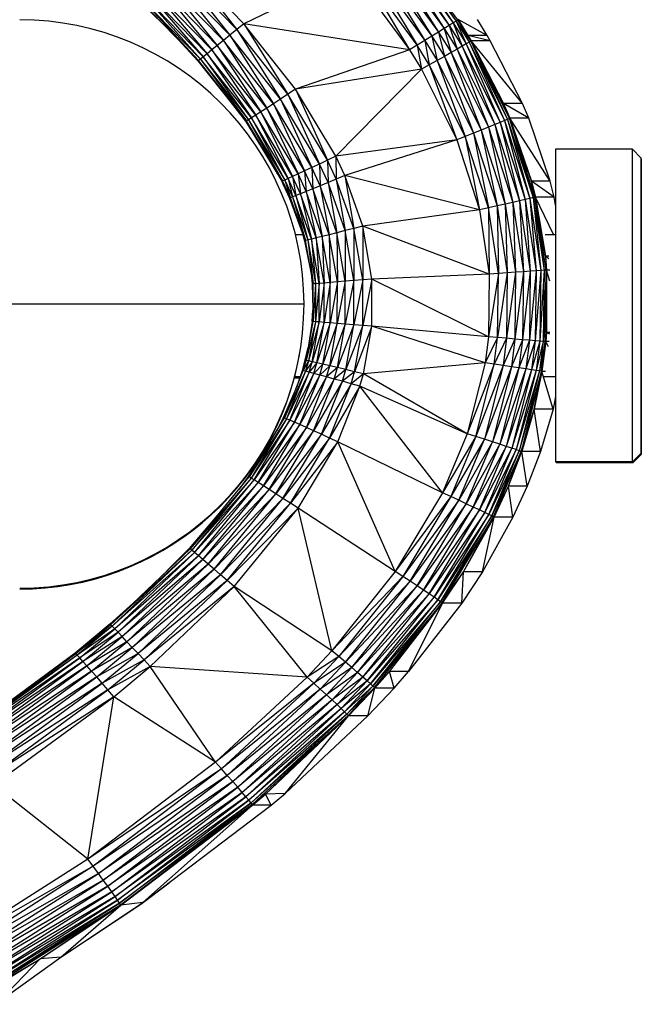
# Paper-space layout '_Superior' of a CAD drawing. Header units: millimetres. Extents: x -164 to 39, y -65 to 67.
# Tile 6 of 7: x 17 to 39, y -24 to 11. Entities that reach past the tile are written whole.
import ezdxf

# ---------------------------------------------------------------- set-up
doc = ezdxf.new("R2010")
doc.units = ezdxf.units.MM

psp = doc.layouts.new('_Superior')

# ---------------------------------------------------------------- linework, layer by layer
at = {"color": 7, "linetype": 'Continuous', "lineweight": 25}
for p, q in [((30.055, 13.221), (32.012, 10.202)), ((30.055, 13.221), (32.187, 10.31)), ((30.182, 13.325), (32.325, 10.397)), ((30.182, 13.325), (32.187, 10.31)), ((30.273, 13.4), (32.325, 10.397)), ((30.273, 13.4), (32.425, 10.461)), ((32.484, 10.5), (30.326, 13.446)), ((30.326, 13.446), (32.425, 10.461)), ((29.708, 12.943), (31.575, 9.934)), ((29.708, 12.943), (31.807, 10.076)), ((29.896, 13.093), (32.012, 10.202)), ((29.896, 13.093), (31.807, 10.076)), ((24.96, 10.368), (22.767, 12.625)), ((22.767, 12.625), (24.713, 10.163)), ((29.264, 12.592), (31.057, 9.619)), ((29.264, 12.592), (31.323, 9.781)), ((29.495, 12.774), (31.323, 9.781)), ((29.495, 12.774), (31.575, 9.934)), ((24.472, 9.964), (22.318, 12.181)), ((22.318, 12.181), (24.241, 9.775)), ((24.713, 10.163), (22.541, 12.4)), ((22.541, 12.4), (24.472, 9.964)), ((28.768, 12.203), (24.96, 10.368)), ((28.768, 12.203), (30.782, 9.453)), ((31.057, 9.619), (29.02, 12.4)), ((29.02, 12.4), (30.782, 9.453)), ((24.027, 9.6), (21.909, 11.78)), ((21.909, 11.78), (23.835, 9.444)), ((24.241, 9.775), (22.106, 11.973)), ((22.106, 11.973), (24.027, 9.6)), ((23.669, 9.311), (21.578, 11.462)), ((21.578, 11.462), (23.534, 9.204)), ((23.835, 9.444), (21.731, 11.609)), ((21.731, 11.609), (23.669, 9.311)), ((21.275, 11.188), (22.563, 9.906)), ((23.369, 9.077), (21.3, 11.205)), ((21.36, 11.258), (23.433, 9.125)), ((21.36, 11.258), (23.369, 9.077)), ((23.534, 9.204), (21.453, 11.344)), ((21.453, 11.344), (23.433, 9.125)), ((32.325, 10.397), (32.187, 10.31)), ((32.425, 10.461), (32.325, 10.397)), ((32.325, 10.397), (32.638, 9.574)), ((32.325, 10.397), (32.779, 9.656)), ((32.484, 10.5), (32.425, 10.461)), ((32.425, 10.461), (32.881, 9.716)), ((32.425, 10.461), (32.779, 9.656)), ((32.499, 10.513), (32.484, 10.5)), ((32.941, 9.753), (32.484, 10.5)), ((32.484, 10.5), (32.881, 9.716)), ((32.842, 9.958), (32.484, 10.5)), ((32.499, 10.513), (32.842, 9.958)), ((33.516, 9.958), (32.499, 10.513)), ((33.516, 9.958), (33.175, 10.513)), ((24.713, 10.163), (24.472, 9.964)), ((24.96, 10.368), (24.713, 10.163)), ((26.513, 7.889), (24.713, 10.163)), ((24.713, 10.163), (26.25, 7.717)), ((30.782, 9.453), (24.96, 10.368)), ((26.781, 8.065), (24.96, 10.368)), ((24.96, 10.368), (26.513, 7.889)), ((31.807, 10.076), (31.575, 9.934)), ((32.012, 10.202), (31.807, 10.076)), ((31.807, 10.076), (32.25, 9.353)), ((31.807, 10.076), (32.013, 9.219)), ((32.187, 10.31), (32.012, 10.202)), ((32.012, 10.202), (32.25, 9.353)), ((32.012, 10.202), (32.46, 9.472)), ((32.187, 10.31), (32.46, 9.472)), ((32.187, 10.31), (32.638, 9.574)), ((22.649, 9.818), (23.342, 9.061)), ((24.241, 9.775), (24.027, 9.6)), ((24.472, 9.964), (24.241, 9.775)), ((25.999, 7.553), (24.241, 9.775)), ((24.241, 9.775), (25.767, 7.402)), ((26.25, 7.717), (24.472, 9.964)), ((24.472, 9.964), (25.999, 7.553)), ((31.323, 9.781), (31.057, 9.619)), ((31.575, 9.934), (31.323, 9.781)), ((31.323, 9.781), (31.756, 9.074)), ((31.323, 9.781), (31.484, 8.922)), ((31.575, 9.934), (31.756, 9.074)), ((31.575, 9.934), (32.013, 9.219)), ((32.881, 9.716), (32.779, 9.656)), ((32.941, 9.753), (32.842, 9.958)), ((32.842, 9.958), (32.957, 9.765)), ((33.63, 9.765), (32.842, 9.958)), ((33.516, 9.958), (32.842, 9.958)), ((32.941, 9.753), (32.881, 9.716)), ((32.881, 9.716), (34.239, 7.004)), ((32.881, 9.716), (34.13, 6.958)), ((32.957, 9.765), (32.941, 9.753)), ((34.303, 7.031), (32.941, 9.753)), ((32.941, 9.753), (34.239, 7.004)), ((34.099, 7.556), (32.941, 9.753)), ((32.957, 9.765), (34.099, 7.556)), ((34.767, 7.556), (32.957, 9.765)), ((33.63, 9.765), (32.957, 9.765)), ((33.63, 9.765), (33.516, 9.958)), ((34.767, 7.556), (33.63, 9.765)), ((23.835, 9.444), (23.669, 9.311)), ((24.027, 9.6), (23.835, 9.444)), ((25.558, 7.268), (23.835, 9.444)), ((23.835, 9.444), (25.378, 7.153)), ((25.767, 7.402), (24.027, 9.6)), ((24.027, 9.6), (25.558, 7.268)), ((30.782, 9.453), (26.781, 8.065)), ((31.057, 9.619), (30.782, 9.453)), ((30.782, 9.453), (31.204, 8.765)), ((31.484, 8.922), (31.057, 9.619)), ((31.057, 9.619), (31.204, 8.765)), ((32.46, 9.472), (32.25, 9.353)), ((32.638, 9.574), (32.46, 9.472)), ((32.46, 9.472), (33.563, 6.73)), ((32.46, 9.472), (33.788, 6.82)), ((32.779, 9.656), (32.638, 9.574)), ((32.638, 9.574), (33.788, 6.82)), ((32.638, 9.574), (33.978, 6.897)), ((32.779, 9.656), (33.978, 6.897)), ((32.779, 9.656), (34.13, 6.958)), ((23.342, 9.061), (23.369, 9.077)), ((23.342, 9.061), (25.025, 6.937)), ((23.433, 9.125), (23.369, 9.077)), ((25.053, 6.951), (23.369, 9.077)), ((25.025, 6.937), (23.369, 9.077)), ((23.534, 9.204), (23.433, 9.125)), ((23.433, 9.125), (25.123, 6.992)), ((23.433, 9.125), (25.053, 6.951)), ((23.669, 9.311), (23.534, 9.204)), ((25.232, 7.06), (23.534, 9.204)), ((23.534, 9.204), (25.123, 6.992)), ((25.378, 7.153), (23.669, 9.311)), ((23.669, 9.311), (25.232, 7.06)), ((31.756, 9.074), (31.484, 8.922)), ((32.013, 9.219), (31.756, 9.074)), ((31.756, 9.074), (32.744, 6.405)), ((31.756, 9.074), (33.035, 6.52)), ((32.25, 9.353), (32.013, 9.219)), ((32.013, 9.219), (33.31, 6.629)), ((32.013, 9.219), (33.035, 6.52)), ((32.25, 9.353), (33.31, 6.629)), ((32.25, 9.353), (33.563, 6.73)), ((31.204, 8.765), (26.781, 8.065)), ((31.204, 8.765), (28.195, 5.703)), ((31.484, 8.922), (31.204, 8.765)), ((31.204, 8.765), (32.446, 6.287)), ((31.484, 8.922), (32.446, 6.287)), ((32.744, 6.405), (31.484, 8.922)), ((26.781, 8.065), (26.513, 7.889)), ((28.195, 5.703), (26.781, 8.065)), ((26.781, 8.065), (27.903, 5.565)), ((26.25, 7.717), (25.999, 7.553)), ((26.513, 7.889), (26.25, 7.717)), ((27.618, 5.431), (26.25, 7.717)), ((26.25, 7.717), (27.346, 5.304)), ((27.903, 5.565), (26.513, 7.889)), ((26.513, 7.889), (27.618, 5.431)), ((25.767, 7.402), (25.558, 7.268)), ((25.999, 7.553), (25.767, 7.402)), ((27.093, 5.187), (25.767, 7.402)), ((25.767, 7.402), (26.867, 5.082)), ((27.346, 5.304), (25.999, 7.553)), ((25.999, 7.553), (27.093, 5.187)), ((34.303, 7.031), (34.099, 7.556)), ((34.099, 7.556), (34.321, 7.04)), ((34.987, 7.04), (34.099, 7.556)), ((34.767, 7.556), (34.099, 7.556)), ((34.987, 7.04), (34.767, 7.556)), ((25.025, 6.937), (25.053, 6.951)), ((25.025, 6.937), (25.047, 6.906)), ((25.047, 6.906), (25.053, 6.951)), ((25.123, 6.992), (25.053, 6.951)), ((26.321, 4.836), (25.053, 6.951)), ((25.232, 7.06), (25.123, 6.992)), ((25.123, 6.992), (26.396, 4.868)), ((25.123, 6.992), (26.321, 4.836)), ((25.378, 7.153), (25.232, 7.06)), ((26.514, 4.921), (25.232, 7.06)), ((25.232, 7.06), (26.396, 4.868)), ((25.558, 7.268), (25.378, 7.153)), ((26.672, 4.993), (25.378, 7.153)), ((25.378, 7.153), (26.514, 4.921)), ((26.867, 5.082), (25.558, 7.268)), ((25.558, 7.268), (26.672, 4.993)), ((34.13, 6.958), (33.978, 6.897)), ((34.239, 7.004), (34.13, 6.958)), ((34.13, 6.958), (34.856, 4.184)), ((34.13, 6.958), (35.016, 4.222)), ((34.303, 7.031), (34.239, 7.004)), ((34.239, 7.004), (35.016, 4.222)), ((34.239, 7.004), (35.131, 4.249)), ((34.321, 7.04), (34.303, 7.031)), ((34.303, 7.031), (35.131, 4.249)), ((35.199, 4.266), (34.303, 7.031)), ((35.078, 4.825), (34.303, 7.031)), ((34.321, 7.04), (35.078, 4.825)), ((35.74, 4.825), (34.321, 7.04)), ((34.987, 7.04), (34.321, 7.04)), ((35.74, 4.825), (34.987, 7.04)), ((25.047, 6.906), (26.321, 4.836)), ((25.047, 6.906), (26.291, 4.825)), ((33.31, 6.629), (33.035, 6.52)), ((33.563, 6.73), (33.31, 6.629)), ((33.31, 6.629), (33.866, 3.957)), ((33.31, 6.629), (34.155, 4.023)), ((33.788, 6.82), (33.563, 6.73)), ((33.563, 6.73), (34.155, 4.023)), ((33.563, 6.73), (34.42, 4.084)), ((33.978, 6.897), (33.788, 6.82)), ((33.788, 6.82), (34.42, 4.084)), ((33.788, 6.82), (34.656, 4.138)), ((33.978, 6.897), (34.856, 4.184)), ((33.978, 6.897), (34.656, 4.138)), ((32.446, 6.287), (28.195, 5.703)), ((32.446, 6.287), (28.511, 5.025)), ((32.744, 6.405), (32.446, 6.287)), ((32.446, 6.287), (33.246, 3.816)), ((33.035, 6.52), (32.744, 6.405)), ((33.56, 3.887), (32.744, 6.405)), ((32.744, 6.405), (33.246, 3.816)), ((33.035, 6.52), (33.866, 3.957)), ((33.035, 6.52), (33.56, 3.887)), ((35.926, 5.953), (35.926, -5.047)), ((38.626, 5.953), (35.926, 5.953)), ((38.626, -5.047), (38.626, 5.953)), ((38.926, 5.653), (38.626, 5.953)), ((27.903, 5.565), (27.618, 5.431)), ((28.195, 5.703), (27.903, 5.565)), ((28.213, 4.901), (27.903, 5.565)), ((27.903, 5.565), (27.922, 4.781)), ((28.511, 5.025), (28.195, 5.703)), ((28.195, 5.703), (28.213, 4.901)), ((38.926, 5.653), (38.926, -4.747)), ((38.94, 5.614), (38.926, 5.628)), ((38.94, 5.614), (38.94, -4.786)), ((27.346, 5.304), (27.093, 5.187)), ((27.618, 5.431), (27.346, 5.304)), ((27.644, 4.667), (27.346, 5.304)), ((27.346, 5.304), (27.386, 4.561)), ((27.922, 4.781), (27.618, 5.431)), ((27.618, 5.431), (27.644, 4.667)), ((26.396, 4.868), (26.321, 4.836)), ((26.514, 4.921), (26.396, 4.868)), ((26.396, 4.868), (26.673, 4.274)), ((26.396, 4.868), (26.597, 4.245)), ((26.672, 4.993), (26.514, 4.921)), ((26.794, 4.322), (26.514, 4.921)), ((26.514, 4.921), (26.673, 4.274)), ((26.867, 5.082), (26.672, 4.993)), ((26.956, 4.386), (26.672, 4.993)), ((26.672, 4.993), (26.794, 4.322)), ((27.093, 5.187), (26.867, 5.082)), ((27.154, 4.467), (26.867, 5.082)), ((26.867, 5.082), (26.956, 4.386)), ((27.386, 4.561), (27.093, 5.187)), ((27.093, 5.187), (27.154, 4.467)), ((28.213, 4.901), (27.922, 4.781)), ((28.511, 5.025), (28.213, 4.901)), ((28.827, 3.167), (28.213, 4.901)), ((28.213, 4.901), (28.52, 3.089)), ((33.246, 3.816), (28.511, 5.025)), ((29.14, 3.248), (28.511, 5.025)), ((28.511, 5.025), (28.827, 3.167)), ((26.291, 4.825), (26.321, 4.836)), ((26.291, 4.825), (26.345, 4.716)), ((26.597, 4.245), (26.321, 4.836)), ((26.345, 4.716), (26.321, 4.836)), ((26.345, 4.716), (26.597, 4.245)), ((26.345, 4.716), (26.567, 4.236)), ((27.386, 4.561), (27.154, 4.467)), ((27.644, 4.667), (27.386, 4.561)), ((27.958, 2.946), (27.386, 4.561)), ((27.386, 4.561), (27.715, 2.884)), ((27.922, 4.781), (27.644, 4.667)), ((28.228, 3.014), (27.644, 4.667)), ((27.644, 4.667), (27.958, 2.946)), ((28.52, 3.089), (27.922, 4.781)), ((27.922, 4.781), (28.228, 3.014)), ((35.078, 4.825), (35.218, 4.271)), ((35.199, 4.266), (35.078, 4.825)), ((35.879, 4.271), (35.078, 4.825)), ((35.74, 4.825), (35.078, 4.825)), ((35.879, 4.271), (35.74, 4.825)), ((26.567, 4.236), (26.597, 4.245)), ((26.567, 4.236), (27.131, 2.74)), ((26.567, 4.236), (27.016, 3.025)), ((26.673, 4.274), (26.597, 4.245)), ((27.131, 2.74), (26.597, 4.245)), ((26.794, 4.322), (26.673, 4.274)), ((26.673, 4.274), (27.211, 2.759)), ((26.673, 4.274), (27.131, 2.74)), ((26.956, 4.386), (26.794, 4.322)), ((27.337, 2.79), (26.794, 4.322)), ((26.794, 4.322), (27.211, 2.759)), ((27.154, 4.467), (26.956, 4.386)), ((27.506, 2.832), (26.956, 4.386)), ((26.956, 4.386), (27.337, 2.79)), ((27.715, 2.884), (27.154, 4.467)), ((27.154, 4.467), (27.506, 2.832)), ((34.856, 4.184), (34.656, 4.138)), ((35.016, 4.222), (34.856, 4.184)), ((34.856, 4.184), (35.034, 1.66)), ((34.856, 4.184), (35.239, 1.675)), ((35.131, 4.249), (35.016, 4.222)), ((35.016, 4.222), (35.239, 1.675)), ((35.016, 4.222), (35.402, 1.687)), ((35.199, 4.266), (35.131, 4.249)), ((35.131, 4.249), (35.402, 1.687)), ((35.131, 4.249), (35.52, 1.695)), ((35.218, 4.271), (35.199, 4.266)), ((35.59, 1.701), (35.199, 4.266)), ((35.199, 4.266), (35.52, 1.695)), ((35.567, 2.189), (35.199, 4.266)), ((35.218, 4.271), (35.567, 2.189)), ((35.879, 4.271), (35.218, 4.271)), ((35.856, 2.953), (35.218, 4.271)), ((35.926, 3.989), (35.879, 4.271)), ((33.246, 3.816), (29.14, 3.248)), ((33.56, 3.887), (33.246, 3.816)), ((33.246, 3.816), (33.591, 1.557)), ((33.866, 3.957), (33.56, 3.887)), ((33.912, 1.579), (33.56, 3.887)), ((33.56, 3.887), (33.591, 1.557)), ((34.155, 4.023), (33.866, 3.957)), ((33.866, 3.957), (34.224, 1.602)), ((33.866, 3.957), (33.912, 1.579)), ((34.42, 4.084), (34.155, 4.023)), ((34.155, 4.023), (34.52, 1.623)), ((34.155, 4.023), (34.224, 1.602)), ((34.656, 4.138), (34.42, 4.084)), ((34.42, 4.084), (34.52, 1.623)), ((34.42, 4.084), (34.792, 1.642)), ((34.656, 4.138), (34.792, 1.642)), ((34.656, 4.138), (35.034, 1.66)), ((28.827, 3.167), (28.52, 3.089)), ((29.14, 3.248), (28.827, 3.167)), ((29.145, 1.357), (28.827, 3.167)), ((28.827, 3.167), (28.83, 1.331)), ((33.591, 1.557), (29.14, 3.248)), ((29.467, 1.384), (29.14, 3.248)), ((29.14, 3.248), (29.145, 1.357)), ((26.772, 2.953), (27.037, 2.953)), ((27.016, 3.025), (27.131, 2.74)), ((27.016, 3.025), (27.099, 2.734)), ((27.337, 2.79), (27.211, 2.759)), ((27.506, 2.832), (27.337, 2.79)), ((27.612, 1.23), (27.337, 2.79)), ((27.337, 2.79), (27.482, 1.219)), ((27.715, 2.884), (27.506, 2.832)), ((27.786, 1.244), (27.506, 2.832)), ((27.506, 2.832), (27.612, 1.23)), ((27.958, 2.946), (27.715, 2.884)), ((28.001, 1.262), (27.715, 2.884)), ((27.715, 2.884), (27.786, 1.244)), ((28.228, 3.014), (27.958, 2.946)), ((28.251, 1.282), (27.958, 2.946)), ((27.958, 2.946), (28.001, 1.262)), ((28.52, 3.089), (28.228, 3.014)), ((28.529, 1.305), (28.228, 3.014)), ((28.228, 3.014), (28.251, 1.282)), ((28.83, 1.331), (28.52, 3.089)), ((28.52, 3.089), (28.529, 1.305)), ((35.559, 2.953), (35.926, 2.953)), ((27.099, 2.734), (27.131, 2.74)), ((27.099, 2.734), (27.4, 1.213)), ((27.211, 2.759), (27.131, 2.74)), ((27.4, 1.213), (27.131, 2.74)), ((27.211, 2.759), (27.482, 1.219)), ((27.211, 2.759), (27.4, 1.213)), ((35.567, 2.189), (35.609, 1.703)), ((35.567, 2.189), (35.59, 1.701)), ((35.685, 2.189), (35.567, 2.189)), ((35.692, 2.102), (35.567, 2.189)), ((27.328, 1.575), (27.368, 1.211)), ((33.591, 1.557), (29.467, 1.384)), ((33.912, 1.579), (33.565, -0.648)), ((33.591, 1.557), (33.565, -0.648)), ((33.912, 1.579), (33.591, 1.557)), ((34.224, 1.602), (33.886, -0.675)), ((33.886, -0.675), (33.912, 1.579)), ((34.224, 1.602), (33.912, 1.579)), ((34.52, 1.623), (34.198, -0.7)), ((34.224, 1.602), (34.198, -0.7)), ((34.52, 1.623), (34.224, 1.602)), ((34.792, 1.642), (34.493, -0.725)), ((34.52, 1.623), (34.493, -0.725)), ((34.792, 1.642), (34.52, 1.623)), ((35.034, 1.66), (34.764, -0.748)), ((34.792, 1.642), (34.764, -0.748)), ((35.034, 1.66), (34.792, 1.642)), ((35.239, 1.675), (35.005, -0.768)), ((35.034, 1.66), (35.005, -0.768)), ((35.239, 1.675), (35.034, 1.66)), ((35.402, 1.687), (35.21, -0.785)), ((35.239, 1.675), (35.21, -0.785)), ((35.402, 1.687), (35.239, 1.675)), ((35.52, 1.695), (35.373, -0.799)), ((35.402, 1.687), (35.373, -0.799)), ((35.52, 1.695), (35.402, 1.687)), ((35.59, 1.701), (35.491, -0.809)), ((35.52, 1.695), (35.491, -0.809)), ((35.59, 1.701), (35.52, 1.695)), ((35.56, -0.815), (35.59, 1.701)), ((35.609, 1.703), (35.59, 1.701)), ((35.606, -0.491), (35.59, 1.701)), ((35.609, 1.703), (35.606, -0.491)), ((35.726, 1.703), (35.609, 1.703)), ((35.725, 1.313), (35.609, 1.703)), ((27.368, 1.211), (27.4, 1.213)), ((27.368, 1.211), (27.396, -0.109)), ((27.482, 1.219), (27.396, -0.109)), ((27.396, -0.109), (27.4, 1.213)), ((27.482, 1.219), (27.4, 1.213)), ((27.612, 1.23), (27.478, -0.115)), ((27.482, 1.219), (27.478, -0.115)), ((27.612, 1.23), (27.482, 1.219)), ((27.786, 1.244), (27.608, -0.124)), ((27.608, -0.124), (27.612, 1.23)), ((27.786, 1.244), (27.612, 1.23)), ((28.001, 1.262), (27.782, -0.138)), ((27.782, -0.138), (27.786, 1.244)), ((28.001, 1.262), (27.786, 1.244)), ((28.251, 1.282), (27.997, -0.155)), ((27.997, -0.155), (28.001, 1.262)), ((28.251, 1.282), (28.001, 1.262)), ((28.529, 1.305), (28.247, -0.174)), ((28.247, -0.174), (28.251, 1.282)), ((28.529, 1.305), (28.251, 1.282)), ((28.83, 1.331), (28.525, -0.197)), ((28.525, -0.197), (28.529, 1.305)), ((28.83, 1.331), (28.529, 1.305)), ((29.145, 1.357), (28.826, -0.22)), ((28.826, -0.22), (28.83, 1.331)), ((29.145, 1.357), (28.83, 1.331)), ((29.467, 1.384), (29.141, -0.246)), ((29.141, -0.246), (29.145, 1.357)), ((29.467, 1.384), (29.145, 1.357)), ((29.463, -0.271), (29.467, 1.384)), ((33.565, -0.648), (29.467, 1.384)), ((-12.924, 0.508), (27.076, 0.508)), ((27.364, -0.107), (27.388, 0.285)), ((27.364, -0.107), (27.154, -1.476)), ((27.154, -1.476), (27.396, -0.109)), ((27.478, -0.115), (27.154, -1.476)), ((27.478, -0.115), (27.234, -1.493)), ((27.608, -0.124), (27.234, -1.493)), ((27.36, -1.522), (27.608, -0.124)), ((27.782, -0.138), (27.36, -1.522)), ((27.396, -0.109), (27.364, -0.107)), ((27.478, -0.115), (27.396, -0.109)), ((27.608, -0.124), (27.478, -0.115)), ((27.53, -1.561), (27.782, -0.138)), ((27.997, -0.155), (27.53, -1.561)), ((27.782, -0.138), (27.608, -0.124)), ((27.739, -1.61), (27.997, -0.155)), ((28.247, -0.174), (27.739, -1.61)), ((27.997, -0.155), (27.782, -0.138)), ((27.982, -1.668), (28.247, -0.174)), ((28.525, -0.197), (27.982, -1.668)), ((28.247, -0.174), (27.997, -0.155)), ((28.525, -0.197), (28.247, -0.174)), ((28.254, -1.732), (28.525, -0.197)), ((28.826, -0.22), (28.254, -1.732)), ((28.826, -0.22), (28.525, -0.197)), ((28.546, -1.801), (28.826, -0.22)), ((29.141, -0.246), (28.546, -1.801)), ((29.141, -0.246), (28.826, -0.22)), ((28.853, -1.874), (29.141, -0.246)), ((29.463, -0.271), (28.853, -1.874)), ((29.463, -0.271), (29.141, -0.246)), ((29.167, -1.949), (29.463, -0.271)), ((33.449, -1.566), (29.463, -0.271)), ((33.565, -0.648), (29.463, -0.271)), ((33.565, -0.648), (33.449, -1.566)), ((33.886, -0.675), (33.449, -1.566)), ((33.886, -0.675), (33.565, -0.648)), ((33.767, -1.613), (33.886, -0.675)), ((34.198, -0.7), (33.886, -0.675)), ((35.606, -0.491), (35.56, -0.815)), ((35.606, -0.491), (35.579, -0.817)), ((35.723, -0.491), (35.606, -0.491)), ((35.719, -0.549), (35.606, -0.491)), ((27.122, -1.47), (27.223, -1.028)), ((34.198, -0.7), (33.767, -1.613)), ((34.198, -0.7), (34.076, -1.658)), ((34.493, -0.725), (34.076, -1.658)), ((34.493, -0.725), (34.198, -0.7)), ((34.493, -0.725), (34.369, -1.702)), ((34.764, -0.748), (34.369, -1.702)), ((34.764, -0.748), (34.493, -0.725)), ((34.764, -0.748), (34.638, -1.742)), ((35.005, -0.768), (34.638, -1.742)), ((35.005, -0.768), (34.764, -0.748)), ((35.005, -0.768), (34.877, -1.777)), ((35.21, -0.785), (34.877, -1.777)), ((35.21, -0.785), (35.005, -0.768)), ((35.21, -0.785), (35.08, -1.808)), ((35.373, -0.799), (35.08, -1.808)), ((35.373, -0.799), (35.21, -0.785)), ((35.373, -0.799), (35.242, -1.832)), ((35.491, -0.809), (35.242, -1.832)), ((35.491, -0.809), (35.359, -1.85)), ((35.56, -0.815), (35.359, -1.85)), ((35.491, -0.809), (35.373, -0.799)), ((35.427, -1.861), (35.56, -0.815)), ((35.579, -0.817), (35.427, -1.861)), ((35.579, -0.817), (35.446, -1.865)), ((35.56, -0.815), (35.491, -0.809)), ((35.579, -0.817), (35.56, -0.815)), ((35.697, -0.817), (35.579, -0.817)), ((35.673, -1.004), (35.579, -0.817)), ((27.021, -1.829), (27.122, -1.47)), ((27.021, -1.829), (27.154, -1.476)), ((27.052, -1.836), (27.154, -1.476)), ((27.234, -1.493), (27.052, -1.836)), ((27.154, -1.476), (27.122, -1.47)), ((27.234, -1.493), (27.131, -1.856)), ((27.36, -1.522), (27.131, -1.856)), ((27.234, -1.493), (27.154, -1.476)), ((27.36, -1.522), (27.234, -1.493)), ((27.257, -1.889), (27.36, -1.522)), ((27.53, -1.561), (27.257, -1.889)), ((27.53, -1.561), (27.36, -1.522)), ((27.425, -1.935), (27.53, -1.561)), ((27.739, -1.61), (27.425, -1.935)), ((27.739, -1.61), (27.53, -1.561)), ((27.632, -1.991), (27.739, -1.61)), ((27.982, -1.668), (27.632, -1.991)), ((27.982, -1.668), (27.739, -1.61)), ((27.873, -2.057), (27.982, -1.668)), ((28.254, -1.732), (27.873, -2.057)), ((28.254, -1.732), (27.982, -1.668)), ((28.141, -2.132), (28.254, -1.732)), ((28.546, -1.801), (28.254, -1.732)), ((33.449, -1.566), (29.167, -1.949)), ((33.449, -1.566), (32.818, -4.059)), ((33.767, -1.613), (32.818, -4.059)), ((33.123, -4.157), (33.767, -1.613)), ((34.076, -1.658), (33.123, -4.157)), ((34.076, -1.658), (33.42, -4.252)), ((34.369, -1.702), (33.42, -4.252)), ((33.767, -1.613), (33.449, -1.566)), ((34.369, -1.702), (33.701, -4.343)), ((34.076, -1.658), (33.767, -1.613)), ((34.369, -1.702), (34.076, -1.658)), ((34.638, -1.742), (34.369, -1.702)), ((26.387, -3.498), (27.052, -1.836)), ((27.131, -1.856), (26.387, -3.498)), ((27.131, -1.856), (26.462, -3.529)), ((27.257, -1.889), (26.462, -3.529)), ((26.581, -3.581), (27.257, -1.889)), ((27.425, -1.935), (26.581, -3.581)), ((26.739, -3.651), (27.425, -1.935)), ((27.632, -1.991), (26.739, -3.651)), ((26.751, -2.047), (26.948, -2.047)), ((26.848, -2.347), (27.021, -1.829)), ((26.934, -3.738), (27.632, -1.991)), ((27.873, -2.057), (26.934, -3.738)), ((27.021, -1.829), (27.052, -1.836)), ((27.131, -1.856), (27.052, -1.836)), ((27.257, -1.889), (27.131, -1.856)), ((27.161, -3.84), (27.873, -2.057)), ((27.425, -1.935), (27.257, -1.889)), ((27.632, -1.991), (27.425, -1.935)), ((27.873, -2.057), (27.632, -1.991)), ((28.141, -2.132), (27.873, -2.057)), ((28.546, -1.801), (28.141, -2.132)), ((28.431, -2.212), (28.546, -1.801)), ((28.853, -1.874), (28.431, -2.212)), ((28.853, -1.874), (28.546, -1.801)), ((28.734, -2.297), (28.853, -1.874)), ((29.167, -1.949), (28.734, -2.297)), ((29.167, -1.949), (28.853, -1.874)), ((29.044, -2.383), (29.167, -1.949)), ((32.818, -4.059), (29.167, -1.949)), ((34.638, -1.742), (33.701, -4.343)), ((34.638, -1.742), (33.959, -4.427)), ((34.877, -1.777), (33.959, -4.427)), ((34.877, -1.777), (34.188, -4.501)), ((35.08, -1.808), (34.188, -4.501)), ((35.08, -1.808), (34.383, -4.565)), ((35.242, -1.832), (34.383, -4.565)), ((35.242, -1.832), (34.538, -4.617)), ((35.359, -1.85), (34.538, -4.617)), ((34.877, -1.777), (34.638, -1.742)), ((35.359, -1.85), (34.65, -4.654)), ((35.427, -1.861), (34.65, -4.654)), ((35.427, -1.861), (34.715, -4.677)), ((35.08, -1.808), (34.877, -1.777)), ((35.242, -1.832), (35.08, -1.808)), ((35.175, -3.193), (35.427, -1.861)), ((35.446, -1.865), (35.175, -3.193)), ((35.359, -1.85), (35.242, -1.832)), ((35.427, -1.861), (35.359, -1.85)), ((35.446, -1.865), (35.427, -1.861)), ((35.565, -1.865), (35.446, -1.865)), ((35.835, -3.193), (35.446, -1.865)), ((35.529, -2.047), (35.926, -2.047)), ((26.357, -3.487), (26.843, -2.358)), ((26.741, -2.086), (26.935, -2.086)), ((28.141, -2.132), (27.161, -3.84)), ((27.413, -3.954), (28.141, -2.132)), ((28.431, -2.212), (27.413, -3.954)), ((27.686, -4.078), (28.431, -2.212)), ((28.734, -2.297), (27.686, -4.078)), ((27.972, -4.208), (28.734, -2.297)), ((29.044, -2.383), (27.972, -4.208)), ((28.431, -2.212), (28.141, -2.132)), ((28.263, -4.342), (29.044, -2.383)), ((28.734, -2.297), (28.431, -2.212)), ((29.044, -2.383), (28.734, -2.297)), ((31.945, -6.131), (29.044, -2.383)), ((32.818, -4.059), (29.044, -2.383)), ((35.907, -2.086), (35.926, -2.086)), ((35.926, -2.743), (35.835, -3.193)), ((34.715, -4.677), (35.175, -3.193)), ((35.175, -3.193), (34.733, -4.685)), ((35.835, -3.193), (35.175, -3.193)), ((35.394, -4.685), (35.175, -3.193)), ((35.835, -3.193), (35.394, -4.685)), ((25.143, -5.576), (26.387, -3.498)), ((26.462, -3.529), (25.143, -5.576)), ((26.462, -3.529), (25.212, -5.617)), ((26.581, -3.581), (25.212, -5.617)), ((25.321, -5.684), (26.581, -3.581)), ((26.739, -3.651), (25.321, -5.684)), ((25.467, -5.776), (26.739, -3.651)), ((26.934, -3.738), (25.467, -5.776)), ((25.646, -5.89), (26.934, -3.738)), ((26.357, -3.487), (26.106, -3.967)), ((26.357, -3.487), (26.387, -3.498)), ((26.462, -3.529), (26.387, -3.498)), ((26.581, -3.581), (26.462, -3.529)), ((26.739, -3.651), (26.581, -3.581)), ((26.934, -3.738), (26.739, -3.651)), ((27.161, -3.84), (26.934, -3.738)), ((27.161, -3.84), (25.646, -5.89)), ((25.855, -6.023), (27.161, -3.84)), ((27.413, -3.954), (25.855, -6.023)), ((26.087, -6.173), (27.413, -3.954)), ((27.686, -4.078), (26.087, -6.173)), ((26.337, -6.335), (27.686, -4.078)), ((27.413, -3.954), (27.161, -3.84)), ((27.686, -4.078), (27.413, -3.954)), ((27.972, -4.208), (27.686, -4.078)), ((32.818, -4.059), (31.945, -6.131)), ((33.123, -4.157), (31.945, -6.131)), ((33.123, -4.157), (32.235, -6.265)), ((33.123, -4.157), (32.818, -4.059)), ((33.42, -4.252), (33.123, -4.157)), ((25.893, -4.323), (25.115, -5.562)), ((27.972, -4.208), (26.337, -6.335)), ((26.599, -6.505), (27.972, -4.208)), ((28.263, -4.342), (26.599, -6.505)), ((26.866, -6.68), (28.263, -4.342)), ((28.263, -4.342), (27.972, -4.208)), ((31.945, -6.131), (28.263, -4.342)), ((30.286, -8.905), (28.263, -4.342)), ((33.42, -4.252), (32.235, -6.265)), ((32.517, -6.397), (33.42, -4.252)), ((33.701, -4.343), (32.517, -6.397)), ((32.784, -6.522), (33.701, -4.343)), ((33.959, -4.427), (32.784, -6.522)), ((33.029, -6.637), (33.959, -4.427)), ((34.188, -4.501), (33.029, -6.637)), ((33.247, -6.74), (34.188, -4.501)), ((33.701, -4.343), (33.42, -4.252)), ((33.959, -4.427), (33.701, -4.343)), ((34.188, -4.501), (33.959, -4.427)), ((34.383, -4.565), (34.188, -4.501)), ((34.383, -4.565), (33.247, -6.74)), ((33.431, -6.828), (34.383, -4.565)), ((34.538, -4.617), (33.431, -6.828)), ((33.578, -6.898), (34.538, -4.617)), ((34.65, -4.654), (33.578, -6.898)), ((33.684, -6.95), (34.65, -4.654)), ((34.715, -4.677), (33.684, -6.95)), ((33.746, -6.982), (34.715, -4.677)), ((34.265, -5.902), (34.715, -4.677)), ((34.265, -5.902), (34.733, -4.685)), ((34.538, -4.617), (34.383, -4.565)), ((34.65, -4.654), (34.538, -4.617)), ((34.715, -4.677), (34.65, -4.654)), ((34.733, -4.685), (34.715, -4.677)), ((35.394, -4.685), (34.733, -4.685)), ((34.928, -5.902), (34.733, -4.685)), ((35.394, -4.685), (34.928, -5.902)), ((38.926, -4.747), (38.626, -5.047)), ((38.94, -4.786), (38.64, -5.086)), ((38.626, -5.047), (35.926, -5.047)), ((35.94, -5.047), (35.94, -5.086)), ((38.64, -5.086), (35.94, -5.086)), ((38.64, -5.086), (38.64, -5.033)), ((23.067, -8.11), (25.143, -5.576)), ((25.212, -5.617), (23.067, -8.11)), ((25.212, -5.617), (23.13, -8.159)), ((25.321, -5.684), (23.13, -8.159)), ((23.229, -8.24), (25.321, -5.684)), ((25.467, -5.776), (23.229, -8.24)), ((23.36, -8.349), (25.467, -5.776)), ((25.115, -5.562), (24.792, -6.004)), ((25.115, -5.562), (25.143, -5.576)), ((25.212, -5.617), (25.143, -5.576)), ((25.321, -5.684), (25.212, -5.617)), ((25.467, -5.776), (25.321, -5.684)), ((25.646, -5.89), (25.467, -5.776)), ((25.646, -5.89), (23.36, -8.349)), ((23.522, -8.486), (25.646, -5.89)), ((25.855, -6.023), (23.522, -8.486)), ((23.709, -8.645), (25.855, -6.023)), ((26.087, -6.173), (23.709, -8.645)), ((23.917, -8.824), (26.087, -6.173)), ((25.855, -6.023), (25.646, -5.89)), ((26.087, -6.173), (25.855, -6.023)), ((26.337, -6.335), (26.087, -6.173)), ((31.945, -6.131), (30.286, -8.905)), ((32.235, -6.265), (31.945, -6.131)), ((33.746, -6.982), (34.265, -5.902)), ((33.762, -6.992), (34.265, -5.902)), ((34.928, -5.902), (34.265, -5.902)), ((34.427, -6.992), (34.265, -5.902)), ((34.928, -5.902), (34.427, -6.992)), ((26.337, -6.335), (23.917, -8.824)), ((24.142, -9.018), (26.337, -6.335)), ((26.599, -6.505), (24.142, -9.018)), ((24.377, -9.222), (26.599, -6.505)), ((26.599, -6.505), (26.337, -6.335)), ((26.866, -6.68), (26.599, -6.505)), ((32.235, -6.265), (30.286, -8.905)), ((32.235, -6.265), (30.552, -9.08)), ((32.517, -6.397), (30.552, -9.08)), ((30.811, -9.25), (32.517, -6.397)), ((32.784, -6.522), (30.811, -9.25)), ((31.056, -9.412), (32.784, -6.522)), ((32.517, -6.397), (32.235, -6.265)), ((32.784, -6.522), (32.517, -6.397)), ((33.029, -6.637), (32.784, -6.522)), ((24.219, -6.704), (23.041, -8.094)), ((26.866, -6.68), (24.377, -9.222)), ((24.617, -9.431), (26.866, -6.68)), ((30.286, -8.905), (26.866, -6.68)), ((28.056, -11.691), (26.866, -6.68)), ((33.029, -6.637), (31.056, -9.412)), ((31.281, -9.561), (33.029, -6.637)), ((33.247, -6.74), (31.281, -9.561)), ((31.48, -9.695), (33.247, -6.74)), ((33.431, -6.828), (31.48, -9.695)), ((31.649, -9.809), (33.431, -6.828)), ((33.578, -6.898), (31.649, -9.809)), ((31.784, -9.9), (33.578, -6.898)), ((33.247, -6.74), (33.029, -6.637)), ((33.431, -6.828), (33.247, -6.74)), ((33.578, -6.898), (33.431, -6.828)), ((33.684, -6.95), (33.578, -6.898)), ((33.684, -6.95), (31.784, -9.9)), ((31.88, -9.967), (33.684, -6.95)), ((33.746, -6.982), (31.88, -9.967)), ((31.936, -10.008), (33.746, -6.982)), ((32.685, -8.914), (33.746, -6.982)), ((32.685, -8.914), (33.762, -6.992)), ((34.427, -6.992), (33.353, -8.914)), ((33.353, -8.914), (33.762, -6.992)), ((33.746, -6.982), (33.684, -6.95)), ((33.762, -6.992), (33.746, -6.982)), ((34.427, -6.992), (33.762, -6.992)), ((20.271, -10.777), (23.067, -8.11)), ((23.13, -8.159), (20.271, -10.777)), ((23.13, -8.159), (20.328, -10.832)), ((23.229, -8.24), (20.328, -10.832)), ((20.417, -10.921), (23.229, -8.24)), ((23.041, -8.094), (22.255, -8.885)), ((23.041, -8.094), (23.067, -8.11)), ((23.13, -8.159), (23.067, -8.11)), ((23.229, -8.24), (23.13, -8.159)), ((23.36, -8.349), (23.229, -8.24)), ((23.36, -8.349), (20.417, -10.921)), ((20.536, -11.044), (23.36, -8.349)), ((23.522, -8.486), (20.536, -11.044)), ((20.682, -11.196), (23.522, -8.486)), ((23.709, -8.645), (20.682, -11.196)), ((20.85, -11.374), (23.709, -8.645)), ((23.522, -8.486), (23.36, -8.349)), ((23.709, -8.645), (23.522, -8.486)), ((23.917, -8.824), (23.709, -8.645)), ((23.917, -8.824), (20.85, -11.374)), ((21.037, -11.573), (23.917, -8.824)), ((24.142, -9.018), (23.917, -8.824)), ((30.286, -8.905), (28.056, -11.691)), ((30.552, -9.08), (30.286, -8.905)), ((31.936, -10.008), (32.685, -8.914)), ((31.951, -10.022), (32.685, -8.914)), ((33.353, -8.914), (32.622, -10.022)), ((32.622, -10.022), (32.685, -8.914)), ((33.353, -8.914), (32.685, -8.914)), ((24.142, -9.018), (21.037, -11.573)), ((21.239, -11.79), (24.142, -9.018)), ((24.377, -9.222), (21.239, -11.79)), ((21.449, -12.017), (24.377, -9.222)), ((24.377, -9.222), (24.142, -9.018)), ((24.617, -9.431), (24.377, -9.222)), ((30.552, -9.08), (28.056, -11.691)), ((30.552, -9.08), (28.298, -11.896)), ((30.811, -9.25), (28.298, -11.896)), ((28.534, -12.097), (30.811, -9.25)), ((30.811, -9.25), (30.552, -9.08)), ((31.056, -9.412), (30.811, -9.25)), ((24.617, -9.431), (21.449, -12.017)), ((21.664, -12.251), (24.617, -9.431)), ((28.056, -11.691), (24.617, -9.431)), ((27.188, -12.619), (24.617, -9.431)), ((31.056, -9.412), (28.534, -12.097)), ((28.756, -12.287), (31.056, -9.412)), ((31.281, -9.561), (28.756, -12.287)), ((28.96, -12.463), (31.281, -9.561)), ((31.48, -9.695), (28.96, -12.463)), ((29.141, -12.619), (31.48, -9.695)), ((31.281, -9.561), (31.056, -9.412)), ((31.48, -9.695), (31.281, -9.561)), ((31.649, -9.809), (31.48, -9.695)), ((21.065, -10.019), (20.246, -10.759)), ((31.649, -9.809), (29.141, -12.619)), ((29.294, -12.753), (31.649, -9.809)), ((31.784, -9.9), (29.294, -12.753)), ((29.415, -12.861), (31.784, -9.9)), ((31.88, -9.967), (29.415, -12.861)), ((29.502, -12.939), (31.88, -9.967)), ((31.936, -10.008), (29.502, -12.939)), ((29.553, -12.987), (31.936, -10.008)), ((30.079, -12.421), (31.936, -10.008)), ((30.079, -12.421), (31.951, -10.022)), ((30.756, -12.421), (31.951, -10.022)), ((32.622, -10.022), (30.756, -12.421)), ((31.784, -9.9), (31.649, -9.809)), ((31.88, -9.967), (31.784, -9.9)), ((31.936, -10.008), (31.88, -9.967)), ((31.951, -10.022), (31.936, -10.008)), ((32.622, -10.022), (31.951, -10.022)), ((20.246, -10.759), (19.022, -11.774)), ((19.022, -11.774), (20.271, -10.777)), ((19.046, -11.793), (20.271, -10.777)), ((20.328, -10.832), (19.046, -11.793)), ((20.328, -10.832), (19.102, -11.85)), ((20.417, -10.921), (19.102, -11.85)), ((19.188, -11.942), (20.417, -10.921)), ((20.536, -11.044), (19.188, -11.942)), ((19.302, -12.068), (20.536, -11.044)), ((20.246, -10.759), (20.271, -10.777)), ((20.328, -10.832), (20.271, -10.777)), ((20.417, -10.921), (20.328, -10.832)), ((20.536, -11.044), (20.417, -10.921)), ((20.682, -11.196), (20.536, -11.044)), ((20.682, -11.196), (19.302, -12.068)), ((19.442, -12.225), (20.682, -11.196)), ((20.85, -11.374), (19.442, -12.225)), ((19.604, -12.408), (20.85, -11.374)), ((20.85, -11.374), (20.682, -11.196)), ((21.037, -11.573), (20.85, -11.374)), ((19.022, -11.774), (14.944, -14.785)), ((19.022, -11.774), (19.046, -11.793)), ((21.037, -11.573), (19.604, -12.408)), ((19.784, -12.614), (21.037, -11.573)), ((21.239, -11.79), (21.037, -11.573)), ((28.056, -11.691), (27.188, -12.619)), ((28.298, -11.896), (28.056, -11.691)), ((14.944, -14.785), (19.046, -11.793)), ((19.102, -11.85), (14.944, -14.785)), ((19.102, -11.85), (14.995, -14.845)), ((19.188, -11.942), (14.995, -14.845)), ((15.073, -14.944), (19.188, -11.942)), ((19.302, -12.068), (15.073, -14.944)), ((15.176, -15.079), (19.302, -12.068)), ((19.102, -11.85), (19.046, -11.793)), ((19.188, -11.942), (19.102, -11.85)), ((19.302, -12.068), (19.188, -11.942)), ((19.442, -12.225), (19.302, -12.068)), ((21.239, -11.79), (19.784, -12.614)), ((19.978, -12.837), (21.239, -11.79)), ((21.449, -12.017), (19.978, -12.837)), ((20.18, -13.072), (21.449, -12.017)), ((21.449, -12.017), (21.239, -11.79)), ((21.664, -12.251), (21.449, -12.017)), ((28.298, -11.896), (27.188, -12.619)), ((28.298, -11.896), (27.422, -12.833)), ((28.534, -12.097), (27.422, -12.833)), ((27.65, -13.041), (28.534, -12.097)), ((28.534, -12.097), (28.298, -11.896)), ((28.756, -12.287), (28.534, -12.097)), ((19.442, -12.225), (15.176, -15.079)), ((15.302, -15.246), (19.442, -12.225)), ((19.604, -12.408), (15.302, -15.246)), ((15.447, -15.442), (19.604, -12.408)), ((19.604, -12.408), (19.442, -12.225)), ((19.784, -12.614), (19.604, -12.408)), ((21.664, -12.251), (20.18, -13.072)), ((20.387, -13.312), (21.664, -12.251)), ((23.961, -15.612), (21.664, -12.251)), ((27.188, -12.619), (21.664, -12.251)), ((28.756, -12.287), (27.65, -13.041)), ((27.865, -13.24), (28.756, -12.287)), ((28.96, -12.463), (27.865, -13.24)), ((28.062, -13.422), (28.96, -12.463)), ((28.96, -12.463), (28.756, -12.287)), ((29.141, -12.619), (28.96, -12.463)), ((30.079, -12.421), (29.553, -12.987)), ((29.565, -13.004), (30.079, -12.421)), ((30.756, -12.421), (30.079, -12.421)), ((30.243, -13.004), (30.079, -12.421)), ((30.243, -13.004), (30.756, -12.421)), ((19.784, -12.614), (15.447, -15.442)), ((15.608, -15.662), (19.784, -12.614)), ((19.978, -12.837), (19.784, -12.614)), ((27.188, -12.619), (23.961, -15.612)), ((27.422, -12.833), (27.188, -12.619)), ((29.141, -12.619), (28.062, -13.422)), ((28.237, -13.585), (29.141, -12.619)), ((29.294, -12.753), (28.237, -13.585)), ((28.385, -13.725), (29.294, -12.753)), ((29.294, -12.753), (29.141, -12.619)), ((29.415, -12.861), (29.294, -12.753)), ((19.978, -12.837), (15.608, -15.662)), ((15.781, -15.901), (19.978, -12.837)), ((20.18, -13.072), (15.781, -15.901)), ((15.962, -16.151), (20.18, -13.072)), ((20.18, -13.072), (19.978, -12.837)), ((20.387, -13.312), (20.18, -13.072)), ((27.422, -12.833), (23.961, -15.612)), ((27.422, -12.833), (24.172, -15.848)), ((27.65, -13.041), (24.172, -15.848)), ((24.376, -16.078), (27.65, -13.041)), ((27.65, -13.041), (27.422, -12.833)), ((27.865, -13.24), (27.65, -13.041)), ((29.415, -12.861), (28.385, -13.725)), ((28.502, -13.837), (29.415, -12.861)), ((29.502, -12.939), (28.502, -13.837)), ((28.586, -13.919), (29.502, -12.939)), ((29.553, -12.987), (28.586, -13.919)), ((28.635, -13.969), (29.553, -12.987)), ((28.635, -13.969), (29.565, -13.004)), ((28.647, -13.985), (29.565, -13.004)), ((29.325, -13.987), (29.565, -13.004)), ((29.325, -13.987), (30.243, -13.004)), ((29.502, -12.939), (29.415, -12.861)), ((29.553, -12.987), (29.502, -12.939)), ((29.565, -13.004), (29.553, -12.987)), ((30.243, -13.004), (29.565, -13.004)), ((20.387, -13.312), (15.962, -16.151)), ((16.146, -16.408), (20.387, -13.312)), ((19.477, -19.023), (20.387, -13.312)), ((23.961, -15.612), (20.387, -13.312)), ((27.865, -13.24), (24.376, -16.078)), ((24.569, -16.296), (27.865, -13.24)), ((28.062, -13.422), (24.569, -16.296)), ((24.746, -16.498), (28.062, -13.422)), ((28.062, -13.422), (27.865, -13.24)), ((28.237, -13.585), (28.062, -13.422)), ((28.237, -13.585), (24.746, -16.498)), ((24.903, -16.678), (28.237, -13.585)), ((28.385, -13.725), (24.903, -16.678)), ((25.035, -16.832), (28.385, -13.725)), ((28.502, -13.837), (25.035, -16.832)), ((25.14, -16.955), (28.502, -13.837)), ((28.385, -13.725), (28.237, -13.585)), ((28.502, -13.837), (28.385, -13.725)), ((28.586, -13.919), (28.502, -13.837)), ((28.586, -13.919), (25.14, -16.955)), ((25.215, -17.046), (28.586, -13.919)), ((28.635, -13.969), (25.215, -17.046)), ((25.257, -17.101), (28.635, -13.969)), ((25.72, -16.733), (28.635, -13.969)), ((25.72, -16.733), (28.647, -13.985)), ((26.415, -16.716), (28.647, -13.985)), ((26.415, -16.716), (29.325, -13.987)), ((28.635, -13.969), (28.586, -13.919)), ((28.647, -13.985), (28.635, -13.969)), ((29.325, -13.987), (28.647, -13.985)), ((23.961, -15.612), (19.477, -19.023)), ((24.172, -15.848), (19.477, -19.023)), ((24.172, -15.848), (19.665, -19.277)), ((24.172, -15.848), (23.961, -15.612)), ((24.376, -16.078), (24.172, -15.848)), ((24.376, -16.078), (19.665, -19.277)), ((19.846, -19.525), (24.376, -16.078)), ((24.569, -16.296), (24.376, -16.078)), ((19.477, -19.023), (16.146, -16.408)), ((24.569, -16.296), (19.846, -19.525)), ((20.017, -19.761), (24.569, -16.296)), ((24.746, -16.498), (20.017, -19.761)), ((20.174, -19.978), (24.746, -16.498)), ((24.746, -16.498), (24.569, -16.296)), ((24.903, -16.678), (24.746, -16.498)), ((24.903, -16.678), (20.174, -19.978)), ((20.312, -20.172), (24.903, -16.678)), ((25.035, -16.832), (20.312, -20.172)), ((20.429, -20.337), (25.035, -16.832)), ((25.14, -16.955), (20.429, -20.337)), ((20.521, -20.471), (25.14, -16.955)), ((25.035, -16.832), (24.903, -16.678)), ((25.14, -16.955), (25.035, -16.832)), ((25.215, -17.046), (25.14, -16.955)), ((25.72, -16.733), (25.257, -17.101)), ((25.267, -17.12), (25.72, -16.733)), ((26.415, -16.716), (25.72, -16.733)), ((25.926, -17.131), (25.72, -16.733)), ((25.926, -17.131), (26.415, -16.716)), ((25.215, -17.046), (20.521, -20.471)), ((20.586, -20.568), (25.215, -17.046)), ((25.257, -17.101), (20.586, -20.568)), ((20.622, -20.628), (25.257, -17.101)), ((20.622, -20.628), (25.267, -17.12)), ((20.629, -20.648), (25.267, -17.12)), ((21.412, -20.549), (25.267, -17.12)), ((21.412, -20.549), (25.926, -17.131)), ((25.257, -17.101), (25.215, -17.046)), ((25.267, -17.12), (25.257, -17.101)), ((25.926, -17.131), (25.267, -17.12)), ((19.477, -19.023), (14.138, -22.424)), ((19.665, -19.277), (19.477, -19.023)), ((19.665, -19.277), (14.138, -22.424)), ((19.665, -19.277), (14.305, -22.691)), ((19.846, -19.525), (19.665, -19.277)), ((19.846, -19.525), (14.305, -22.691)), ((14.466, -22.952), (19.846, -19.525)), ((20.017, -19.761), (19.846, -19.525)), ((20.017, -19.761), (14.466, -22.952)), ((14.619, -23.2), (20.017, -19.761)), ((20.174, -19.978), (14.619, -23.2)), ((14.758, -23.428), (20.174, -19.978)), ((20.174, -19.978), (20.017, -19.761)), ((20.312, -20.172), (20.174, -19.978)), ((21.335, -20.613), (22.328, -19.856)), ((20.312, -20.172), (14.758, -23.428)), ((14.88, -23.632), (20.312, -20.172)), ((20.429, -20.337), (14.88, -23.632)), ((14.983, -23.806), (20.429, -20.337)), ((20.429, -20.337), (20.312, -20.172)), ((20.521, -20.471), (20.429, -20.337)), ((20.521, -20.471), (14.983, -23.806)), ((15.064, -23.946), (20.521, -20.471)), ((20.586, -20.568), (15.064, -23.946)), ((15.121, -24.049), (20.586, -20.568)), ((15.121, -24.049), (20.622, -20.628)), ((15.152, -24.111), (20.622, -20.628)), ((17.79, -22.527), (20.622, -20.628)), ((17.79, -22.527), (20.629, -20.648)), ((18.528, -22.469), (21.412, -20.549)), ((18.528, -22.469), (21.335, -20.613)), ((18.528, -22.469), (20.629, -20.648)), ((20.586, -20.568), (20.521, -20.471)), ((20.622, -20.628), (20.586, -20.568)), ((20.629, -20.648), (20.622, -20.628)), ((21.412, -20.549), (20.629, -20.648)), ((21.412, -20.549), (21.335, -20.613)), ((16.343, -24.037), (18.528, -22.469)), ((18.528, -22.469), (17.79, -22.527)), ((15.152, -24.111), (17.79, -22.527)), ((15.157, -24.132), (17.79, -22.527)), ((16.343, -24.037), (17.79, -22.527))]:
    psp.add_line(p, q, dxfattribs=at)
for centre, end in [((17.076, 0.508), 90), ((17.076, 0.48), 349.8426)]:
    psp.add_arc(centre, 10, 270, end, dxfattribs=at)

doc.saveas('drawing.dxf')
